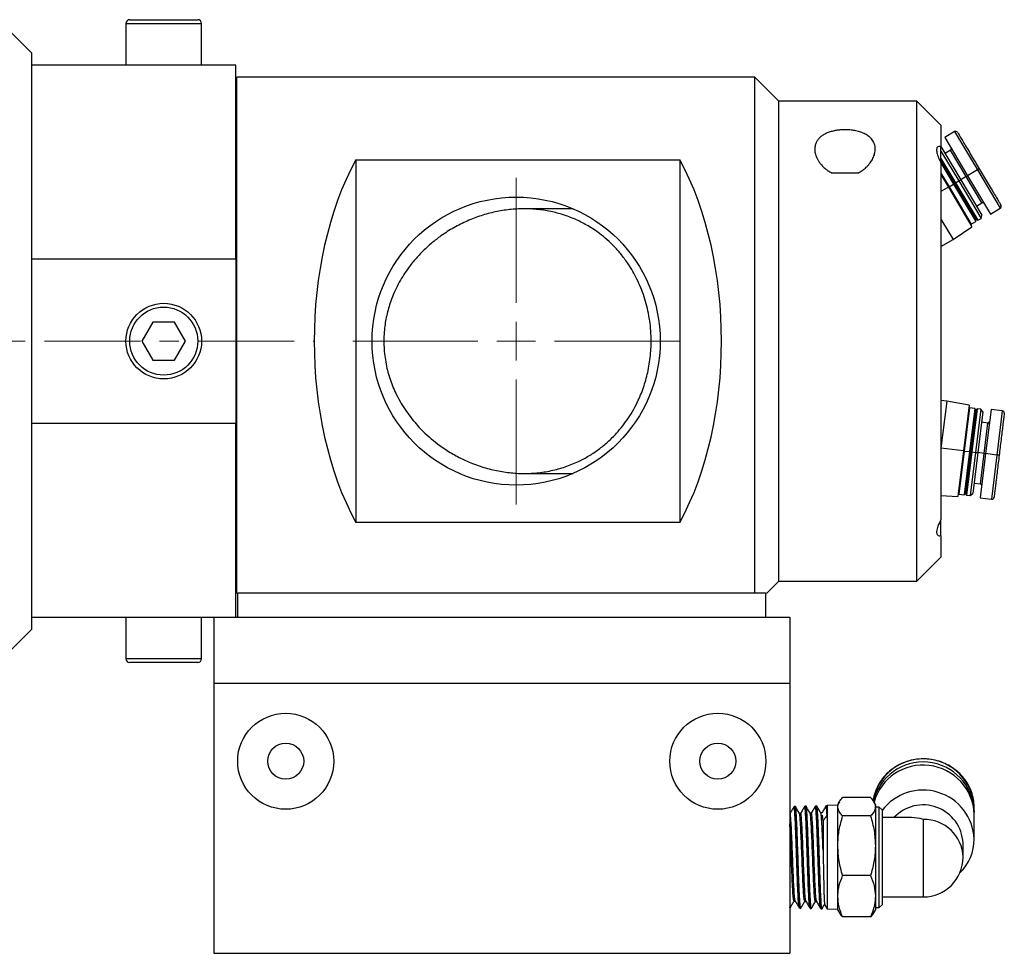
# Model space of a CAD drawing. Header units: inches. Extents: x 0.9 to 21.3, y 0.6 to 16.7.
# Tile 5 of 8: x 9.8 to 15, y 0.6 to 5.4. Entities that reach past the tile are written whole.
import ezdxf

# ---------------------------------------------------------------- set-up
doc = ezdxf.new("R2010")
doc.units = ezdxf.units.IN
doc.header["$MEASUREMENT"] = 0
doc.linetypes.add('CENTERX2', pattern=[0.8, 0.5, -0.1, 0.1, -0.1])

# ---------------------------------------------------------------- blocks, each defined once
blk = doc.blocks.new('SW_CENTERMARKSYMBOL_0')
at = {"color": 0, "linetype": 'Continuous', "lineweight": 0}
for p, q in [((0, 0.2), (0, 0.85)), ((0, 0), (0, 0.1)), ((-0.2, 0), (-0.85, 0)), ((0, 0), (-0.1, 0)), ((0, 0), (0, -0.1)), ((0, 0), (0.1, 0)), ((0.2, 0), (0.85, 0)), ((0, -0.2), (0, -0.85))]:
    blk.add_line(p, q, dxfattribs=at)

msp = doc.modelspace()

# ---------------------------------------------------------------- linework, layer by layer
at = {"color": 7, "linetype": 'Continuous', "lineweight": 25}
for p, q in [((10.3871, 5.3976), (10.3871, 5.1811)), ((10.3871, 5.3976), (10.7808, 5.3976)), ((10.4068, 5.4173), (10.7612, 5.4173)), ((10.7808, 5.1811), (10.7808, 5.3976)), ((9.8965, 5.2436), (9.7715, 5.3686)), ((9.8965, 2.2436), (9.8965, 5.2436)), ((10.959, 5.1811), (9.8965, 5.1811)), ((9.8965, 4.1721), (9.8965, 5.1811)), ((10.959, 4.1721), (10.959, 5.1811)), ((13.662, 5.1186), (10.964, 5.1186)), ((10.964, 2.4311), (10.964, 5.1186)), ((13.787, 4.9936), (13.662, 5.1186)), ((13.662, 2.4311), (13.662, 5.1186)), ((10.964, 4.9936), (10.959, 4.9936)), ((14.506, 4.9936), (13.787, 4.9936)), ((13.787, 2.4936), (13.787, 4.9936)), ((14.631, 4.8686), (14.506, 4.9936)), ((14.506, 2.4936), (14.506, 4.9936)), ((14.631, 4.8686), (14.631, 4.7572)), ((14.7015, 4.8346), (14.6508, 4.8044)), ((14.7015, 4.8346), (14.8202, 4.6349)), ((14.6508, 4.8044), (14.7695, 4.6047)), ((14.631, 4.672), (14.631, 4.7572)), ((14.631, 4.7567), (14.7339, 4.5836)), ((14.631, 4.7336), (14.7238, 4.5776)), ((14.6812, 4.7378), (14.6524, 4.7207)), ((14.7627, 4.6007), (14.6812, 4.7378)), ((11.584, 4.6873), (13.2715, 4.6873)), ((11.584, 4.6873), (11.584, 2.7999)), ((13.2715, 4.6873), (13.2715, 2.7999)), ((14.631, 4.6951), (14.7068, 4.5675)), ((14.631, 4.6836), (14.7018, 4.5645)), ((14.631, 4.6732), (14.631, 2.814)), ((14.631, 4.672), (14.6967, 4.5615)), ((14.1977, 4.6186), (14.0643, 4.6186)), ((14.631, 4.6181), (14.673, 4.5474)), ((14.8202, 4.6349), (14.7695, 4.6047)), ((14.8304, 4.6409), (14.8202, 4.6349)), ((14.8202, 4.6349), (14.9389, 4.4352)), ((14.631, 4.6104), (14.6696, 4.5454)), ((14.6967, 4.5615), (14.7018, 4.5645)), ((14.7018, 4.5645), (14.7068, 4.5675)), ((14.7018, 4.5645), (14.8134, 4.3767)), ((14.7068, 4.5675), (14.7238, 4.5776)), ((14.7068, 4.5675), (14.8225, 4.3729)), ((14.7238, 4.5776), (14.7339, 4.5836)), ((14.7238, 4.5776), (14.8394, 4.383)), ((14.7627, 4.6007), (14.7339, 4.5836)), ((14.7339, 4.5836), (14.8436, 4.3992)), ((14.7627, 4.6007), (14.7695, 4.6047)), ((14.8442, 4.4636), (14.7627, 4.6007)), ((14.7695, 4.6047), (14.8881, 4.4051)), ((14.6696, 4.5454), (14.631, 4.5224)), ((14.6696, 4.5454), (14.673, 4.5474)), ((14.6696, 4.5454), (14.7922, 4.3392)), ((14.673, 4.5474), (14.6967, 4.5615)), ((14.673, 4.5474), (14.7887, 4.3528)), ((14.6967, 4.5615), (14.8124, 4.3669)), ((14.8154, 4.4465), (14.8442, 4.4636)), ((12.7153, 4.4326), (12.461, 4.4326)), ((14.8881, 4.4051), (14.9389, 4.4352)), ((14.631, 4.3792), (14.6938, 4.2735)), ((14.7887, 4.3528), (14.8124, 4.3669)), ((14.8124, 4.3669), (14.8134, 4.3767)), ((14.8134, 4.3767), (14.8225, 4.3729)), ((14.8225, 4.3729), (14.8394, 4.383)), ((14.8394, 4.383), (14.8436, 4.3992)), ((14.6938, 4.2735), (14.7922, 4.3392)), ((14.7833, 4.3542), (14.7887, 4.3528)), ((14.631, 4.2362), (14.6938, 4.2735)), ((9.8965, 4.1721), (10.959, 4.1721)), ((10.959, 4.1721), (10.959, 3.3151)), ((10.5271, 3.842), (10.4703, 3.7436)), ((10.6408, 3.842), (10.5271, 3.842)), ((10.6976, 3.7436), (10.6408, 3.842)), ((10.4703, 3.7436), (10.5271, 3.6452)), ((10.6408, 3.6452), (10.6976, 3.7436)), ((10.5271, 3.6452), (10.6408, 3.6452)), ((14.6608, 3.4305), (14.6309, 3.1863)), ((14.6608, 3.4305), (14.631, 3.4342)), ((14.7773, 3.4101), (14.6608, 3.4305)), ((14.7773, 3.4101), (14.7482, 3.172)), ((14.7796, 3.3962), (14.7521, 3.1715)), ((14.7796, 3.3962), (14.7752, 3.3928)), ((14.8069, 3.3929), (14.7794, 3.1681)), ((14.8069, 3.3929), (14.7796, 3.3962)), ((14.8118, 3.3843), (14.7853, 3.1674)), ((14.8186, 3.3914), (14.7912, 3.1667)), ((14.8118, 3.3843), (14.8069, 3.3929)), ((14.8382, 3.389), (14.8107, 3.1643)), ((14.8186, 3.3914), (14.8118, 3.3843)), ((14.8382, 3.389), (14.8186, 3.3914)), ((14.8485, 3.3759), (14.8382, 3.389)), ((14.8916, 3.3884), (14.8635, 3.1579)), ((14.9503, 3.3813), (14.8916, 3.3884)), ((14.8485, 3.3759), (14.8224, 3.1629)), ((14.9503, 3.3813), (14.9221, 3.1507)), ((10.959, 3.3151), (9.8965, 3.3151)), ((9.8965, 2.3061), (9.8965, 3.3151)), ((10.959, 2.3061), (10.959, 3.3151)), ((14.875, 3.3171), (14.8418, 3.3212)), ((14.8556, 3.1588), (14.875, 3.3171)), ((14.7482, 3.172), (14.6309, 3.1863)), ((14.7482, 3.172), (14.7191, 2.9339)), ((14.7521, 3.1715), (14.7246, 2.9468)), ((14.7482, 3.172), (14.7521, 3.1715)), ((14.7794, 3.1681), (14.752, 2.9434)), ((14.7521, 3.1715), (14.7794, 3.1681)), ((14.7853, 3.1674), (14.7588, 2.9505)), ((14.7912, 3.1667), (14.7637, 2.942)), ((14.7794, 3.1681), (14.7853, 3.1674)), ((14.8107, 3.1643), (14.7832, 2.9396)), ((14.7853, 3.1674), (14.7912, 3.1667)), ((14.7912, 3.1667), (14.8107, 3.1643)), ((14.8224, 3.1629), (14.7964, 2.9499)), ((14.8107, 3.1643), (14.8224, 3.1629)), ((14.8556, 3.1588), (14.8224, 3.1629)), ((14.8635, 3.1579), (14.8353, 2.9273)), ((14.8363, 3.0006), (14.8556, 3.1588)), ((14.8556, 3.1588), (14.8635, 3.1579)), ((14.9221, 3.1507), (14.8635, 3.1579)), ((14.9221, 3.1507), (14.8939, 2.9201)), ((14.9338, 3.1493), (14.9221, 3.1507)), ((12.4609, 3.0546), (12.7153, 3.0546)), ((14.8031, 3.0046), (14.8363, 3.0006)), ((14.631, 2.94), (14.7191, 2.9339)), ((14.7212, 2.9512), (14.7246, 2.9468)), ((14.7246, 2.9468), (14.752, 2.9434)), ((14.752, 2.9434), (14.7588, 2.9505)), ((14.7588, 2.9505), (14.7637, 2.942)), ((14.7637, 2.942), (14.7832, 2.9396)), ((14.7832, 2.9396), (14.7964, 2.9499)), ((14.8353, 2.9273), (14.8939, 2.9201)), ((13.2715, 2.7999), (11.584, 2.7999)), ((14.631, 2.7301), (14.631, 2.814)), ((14.631, 2.7301), (14.631, 2.6186)), ((14.506, 2.4936), (14.631, 2.6186)), ((10.959, 2.4936), (10.964, 2.4936)), ((13.7245, 2.4311), (13.787, 2.4936)), ((13.787, 2.4936), (14.506, 2.4936)), ((10.964, 2.4311), (10.969, 2.4311)), ((13.719, 2.4311), (10.969, 2.4311)), ((10.969, 2.3061), (10.969, 2.4311)), ((13.719, 2.3061), (13.719, 2.4311)), ((13.7236, 2.4311), (13.7227, 2.4311)), ((9.8965, 2.3061), (10.844, 2.3061)), ((10.3871, 2.3061), (10.3871, 2.0896)), ((10.7808, 2.0896), (10.7808, 2.3061)), ((10.844, 2.3061), (13.844, 2.3061)), ((10.844, 2.3061), (10.844, 1.9621)), ((13.844, 2.3061), (13.844, 1.9621)), ((9.7715, 2.1186), (9.8965, 2.2436)), ((10.7808, 2.0896), (10.3871, 2.0896)), ((10.7612, 2.0699), (10.4068, 2.0699)), ((10.844, 1.9621), (10.844, 0.5561)), ((10.844, 1.9621), (13.844, 1.9621)), ((13.844, 1.9621), (13.844, 0.5561)), ((14.1017, 1.345), (14.094, 1.3317)), ((14.2646, 1.3668), (14.1186, 1.3668)), ((14.2892, 1.3317), (14.2815, 1.345)), ((13.8448, 1.2833), (13.844, 1.2833)), ((13.8652, 1.3167), (13.8651, 1.3162)), ((13.8728, 1.3203), (13.866, 1.3201)), ((13.9003, 1.2848), (13.8937, 1.2848)), ((13.9284, 1.3218), (13.9216, 1.3216)), ((13.9559, 1.2863), (13.9492, 1.2863)), ((13.9768, 1.3224), (13.977, 1.323)), ((13.984, 1.3232), (13.9771, 1.323)), ((14.0114, 1.2878), (14.0048, 1.2878)), ((14.032, 1.3221), (14.0317, 1.3211)), ((14.0381, 1.3246), (14.0326, 1.3245)), ((14.0385, 1.3253), (14.0381, 1.3246)), ((14.0381, 1.3246), (14.0381, 1.2758)), ((14.094, 1.3267), (14.0385, 1.3253)), ((14.0385, 1.3253), (14.0385, 0.9753)), ((14.094, 1.319), (14.094, 1.3317)), ((14.094, 1.1159), (14.094, 1.319)), ((14.2892, 1.3317), (14.2892, 1.319)), ((14.2892, 1.319), (14.2892, 1.1159)), ((14.3092, 1.3179), (14.2892, 1.3179)), ((14.3242, 1.3029), (14.3092, 1.3179)), ((14.3092, 0.9775), (14.3092, 1.3179)), ((14.3242, 1.3029), (14.3242, 0.982)), ((14.804, 1.2971), (14.8039, 1.289)), ((14.804, 1.2971), (14.804, 1.3133)), ((14.0169, 1.2457), (14.0143, 1.2756)), ((14.0381, 1.2758), (14.0377, 1.2752)), ((14.2646, 1.2712), (14.1186, 1.2712)), ((14.4769, 1.2628), (14.3242, 1.2628)), ((14.539, 1.2533), (14.539, 0.8494)), ((14.804, 1.151), (14.804, 1.281)), ((14.7457, 1.0561), (14.7457, 1.1301)), ((14.094, 0.853), (14.094, 1.1159)), ((14.2892, 1.1159), (14.2892, 0.853)), ((14.0385, 0.9753), (14.0385, 0.7869)), ((14.3092, 0.7943), (14.3092, 0.9775)), ((14.3242, 0.982), (14.3242, 0.8093)), ((14.2646, 0.9605), (14.1186, 0.9605)), ((13.8656, 0.8281), (13.8726, 0.8281)), ((13.9212, 0.8266), (13.9278, 0.8266)), ((13.9767, 0.8252), (13.9834, 0.8252)), ((14.094, 0.7805), (14.094, 0.853)), ((14.2892, 0.853), (14.2892, 0.7805)), ((14.3242, 0.8494), (14.539, 0.8494)), ((13.844, 0.7927), (13.8451, 0.7926)), ((13.8934, 0.7916), (13.8938, 0.792)), ((13.8937, 0.7914), (13.9007, 0.7912)), ((13.9493, 0.7899), (13.9562, 0.7897)), ((14.0049, 0.7884), (14.0117, 0.7883)), ((14.0244, 0.8113), (14.0385, 0.7869)), ((14.0385, 0.7869), (14.094, 0.7855)), ((14.094, 0.7805), (14.1017, 0.7672)), ((14.2815, 0.7672), (14.2892, 0.7805)), ((14.2892, 0.7943), (14.3092, 0.7943)), ((14.3092, 0.7943), (14.3242, 0.8093)), ((14.2646, 0.7455), (14.1186, 0.7455)), ((10.844, 0.5561), (13.844, 0.5561))]:
    msp.add_line(p, q, dxfattribs=at)
at = {"color": 7, "linetype": 'CENTERX2', "lineweight": 18}
msp.add_line((6.7627, 3.7436), (11.3643, 3.7436), dxfattribs=at)
at = {"color": 7, "linetype": 'Continuous', "lineweight": 25}
for centre, radius in [((12.419, 3.7436), 0.75), ((10.584, 3.7436), 0.1969), ((10.584, 3.7436), 0.1772), ((11.219, 1.5561), 0.25), ((13.469, 1.5561), 0.25), ((11.219, 1.5561), 0.0938), ((13.469, 1.5561), 0.0938)]:
    msp.add_circle(centre, radius, dxfattribs=at)
for centre, radius, start, end in [((10.4068, 5.3976), 0.0197, 90, 180), ((10.7612, 5.3976), 0.0197, 0, 90), ((14.7076, 4.8244), 0.0118, 30.7301, 120.7301), ((14.6772, 4.7445), 0.00787, 300.7301, 30.7301), ((14.8482, 4.4569), 0.00787, 30.7301, 120.7301), ((14.9329, 4.4454), 0.0118, 300.7301, 30.7301), ((14.9488, 3.3696), 0.0118, 353.0321, 83.0321), ((14.8759, 3.3249), 0.00787, 263.0321, 353.0321), ((14.8353, 2.9927), 0.00787, 353.0321, 83.0321), ((14.8953, 2.9319), 0.0118, 263.0321, 353.0321), ((10.4068, 2.0896), 0.0197, 180, 270), ((10.7612, 2.0896), 0.0197, 270, 0), ((14.5384, 1.3028), 0.2658, 2.2558, 170.3263), ((14.5382, 1.2863), 0.266, 2.3192, 167.0671), ((14.538, 1.2699), 0.2662, 2.3768, 163.9018), ((14.5377, 1.1395), 0.2665, 2.4666, 143.2226), ((14.538, 1.1209), 0.2079, 2.5331, 136.9462), ((14.5437, 1.0512), 0.2021, 1.3854, 91.3215), ((14.5565, 1.1522), 0.2475, 314.1887, 359.7018), ((14.539, 1.0561), 0.2067, 270, 0)]:
    msp.add_arc(centre, radius, start, end, dxfattribs=at)
for centre, major_axis, ratio, start_param, end_param in [((12.1613, 3.7436), (0, 1.375), 0.57735, 0.81434, 2.327253), ((12.6941, 3.7436), (0, 1.375), 0.57735, 3.955933, 5.468845), ((14.539, 1.0561), (0.1667, -0.1667), 0.73354, 2.20368, 2.508709)]:
    msp.add_ellipse(centre, major_axis=major_axis, ratio=ratio, start_param=start_param, end_param=end_param, dxfattribs=at)
for points, knots in [([(14.1977, 4.6186), (14.2018, 4.6207), (14.2145, 4.6272), (14.2292, 4.6377), (14.2429, 4.6497), (14.2566, 4.6639), (14.2682, 4.6798), (14.277, 4.696), (14.2822, 4.7082), (14.2859, 4.7205), (14.2881, 4.7328), (14.2888, 4.7451), (14.2877, 4.7574), (14.2847, 4.7695), (14.2797, 4.7813), (14.2732, 4.7914), (14.264, 4.8022), (14.2536, 4.8111), (14.2412, 4.819), (14.2273, 4.8263), (14.2115, 4.8324), (14.1947, 4.8371), (14.1781, 4.8406), (14.1611, 4.8429), (14.1441, 4.8441), (14.1278, 4.8444), (14.1118, 4.8438), (14.0963, 4.8423), (14.0812, 4.8401), (14.0668, 4.837), (14.0533, 4.8331), (14.0401, 4.8285), (14.028, 4.823), (14.0169, 4.8167), (14.0064, 4.8095), (13.9973, 4.8014), (13.9896, 4.7924), (13.9827, 4.7823), (13.9778, 4.7711), (13.9747, 4.7591), (13.973, 4.7456), (13.9739, 4.7312), (13.9773, 4.7161), (13.9814, 4.704), (13.9873, 4.6913), (13.9948, 4.6787), (14.0031, 4.6672), (14.0147, 4.6538), (14.0275, 4.6419), (14.0418, 4.6314), (14.0528, 4.6244), (14.0605, 4.6205), (14.0643, 4.6186)], [0, 0, 0, 0, 0.015593, 0.047436, 0.063681, 0.083357, 0.123397, 0.143778, 0.163778, 0.183897, 0.204395, 0.225029, 0.246267, 0.267677, 0.289691, 0.311944, 0.326859, 0.357148, 0.372573, 0.387492, 0.417967, 0.433592, 0.4467, 0.473444, 0.487128, 0.499105, 0.523486, 0.535919, 0.54768, 0.571577, 0.583734, 0.595986, 0.620849, 0.633475, 0.646894, 0.674097, 0.687893, 0.703208, 0.734235, 0.749959, 0.767857, 0.804125, 0.822514, 0.843084, 0.863784, 0.884901, 0.906168, 0.922243, 0.95481, 0.97136, 0.985627, 1, 1, 1, 1]), ([(14.7177, 4.8305), (14.7181, 4.8298), (14.7188, 4.8286), (14.7251, 4.818), (14.7355, 4.8005), (14.7501, 4.7759), (14.7682, 4.7456), (14.7883, 4.7116), (14.8093, 4.6763), (14.8235, 4.6525), (14.8304, 4.6409)], [0, 0, 0, 0, 0.116516, 0.240011, 0.368641, 0.5, 0.631359, 0.759989, 0.883484, 1, 1, 1, 1]), ([(14.6263, 4.7565), (14.6222, 4.7565), (14.6123, 4.7564), (14.6066, 4.7431), (14.6097, 4.7198), (14.6193, 4.6951), (14.6278, 4.6791), (14.631, 4.6732)], [0, 0, 0, 0, 0.175419, 0.425564, 0.652526, 0.872048, 1, 1, 1, 1]), ([(14.8304, 4.6409), (14.8372, 4.6294), (14.8514, 4.6056), (14.8724, 4.5703), (14.8926, 4.5363), (14.9106, 4.506), (14.9252, 4.4813), (14.9356, 4.4638), (14.9419, 4.4533), (14.9427, 4.452), (14.943, 4.4514)], [0, 0, 0, 0, 0.116516, 0.240011, 0.368641, 0.5, 0.631359, 0.759989, 0.883484, 1, 1, 1, 1]), ([(11.9058, 3.3037), (11.8857, 3.3275), (11.8554, 3.3633), (11.8202, 3.4187), (11.7912, 3.4719), (11.7626, 3.5397), (11.7398, 3.6232), (11.7287, 3.7119), (11.7305, 3.7978), (11.7434, 3.8786), (11.7667, 3.9594), (11.8032, 4.0417), (11.8477, 4.113), (11.8926, 4.1698), (11.9348, 4.2148), (11.9798, 4.2556), (12.0327, 4.2964), (12.0942, 4.3355), (12.1643, 4.3705), (12.2366, 4.398), (12.3101, 4.4177), (12.3845, 4.4297), (12.4592, 4.4339), (12.5341, 4.4301), (12.6051, 4.4185), (12.6717, 4.4), (12.7338, 4.3758), (12.7948, 4.3443), (12.8479, 4.3088), (12.8935, 4.2715), (12.932, 4.2344), (12.9686, 4.1927), (13.0088, 4.1381), (13.05, 4.0668), (13.0871, 3.9762), (13.1126, 3.876), (13.1233, 3.7759), (13.1209, 3.6794), (13.1081, 3.5922), (13.0859, 3.5099), (13.0593, 3.4428), (13.0312, 3.3878), (13.0041, 3.3433), (12.9741, 3.3018), (12.9385, 3.2597), (12.8968, 3.2182), (12.8486, 3.1789), (12.7976, 3.145), (12.7395, 3.114), (12.6742, 3.0876), (12.6013, 3.0677), (12.5263, 3.0563), (12.4502, 3.0533), (12.3739, 3.0587), (12.2975, 3.0722), (12.2209, 3.0943), (12.1489, 3.1237), (12.0822, 3.1589), (12.0107, 3.2058), (11.9515, 3.255), (11.915, 3.2939), (11.9058, 3.3037)], [0, 0, 0, 0, 0.020515, 0.030885, 0.041379, 0.058015, 0.07498, 0.091666, 0.108823, 0.123502, 0.138467, 0.157851, 0.177649, 0.191252, 0.205058, 0.218955, 0.233026, 0.252223, 0.271704, 0.291316, 0.31119, 0.330888, 0.350816, 0.370861, 0.391151, 0.408461, 0.425974, 0.443598, 0.461464, 0.474063, 0.486803, 0.499619, 0.512603, 0.532397, 0.552574, 0.572435, 0.592891, 0.609773, 0.627052, 0.643334, 0.6599, 0.671069, 0.682407, 0.693824, 0.705393, 0.72041, 0.735652, 0.750997, 0.766542, 0.786366, 0.806338, 0.826738, 0.847271, 0.867438, 0.887725, 0.908398, 0.929211, 0.946598, 0.964218, 0.990964, 1, 1, 1, 1]), ([(14.9606, 3.3681), (14.9605, 3.3674), (14.9603, 3.366), (14.9588, 3.3538), (14.9563, 3.3336), (14.9529, 3.3051), (14.9486, 3.2701), (14.9438, 3.2309), (14.9388, 3.1901), (14.9354, 3.1626), (14.9338, 3.1493)], [0, 0, 0, 0, 0.116516, 0.240011, 0.368641, 0.5, 0.631359, 0.759989, 0.883484, 1, 1, 1, 1]), ([(14.9338, 3.1493), (14.9322, 3.1359), (14.9288, 3.1084), (14.9238, 3.0677), (14.919, 3.0284), (14.9148, 2.9934), (14.9113, 2.965), (14.9088, 2.9448), (14.9073, 2.9326), (14.9071, 2.9311), (14.9071, 2.9304)], [0, 0, 0, 0, 0.116516, 0.240011, 0.368641, 0.5, 0.631359, 0.759989, 0.883484, 1, 1, 1, 1]), ([(14.631, 2.814), (14.6251, 2.8026), (14.6133, 2.7796), (14.6065, 2.7518), (14.6098, 2.735), (14.6178, 2.7295), (14.6244, 2.7298), (14.6257, 2.7299)], [0, 0, 0, 0, 0.249149, 0.499727, 0.727083, 0.946986, 1, 1, 1, 1]), ([(14.804, 1.3133), (14.8038, 1.3213), (14.8031, 1.343), (14.7965, 1.3778), (14.7826, 1.4165), (14.7625, 1.4525), (14.7366, 1.4849), (14.7058, 1.513), (14.6706, 1.5361), (14.6321, 1.5534), (14.5912, 1.5646), (14.5488, 1.5694), (14.5062, 1.5677), (14.4644, 1.5593), (14.4245, 1.5447), (14.3875, 1.524), (14.3544, 1.4979), (14.3261, 1.4671), (14.3031, 1.4323), (14.287, 1.3944), (14.2784, 1.3667), (14.2772, 1.352), (14.2771, 1.3508)], [0, 0, 0, 0, 0.0315291, 0.0846879, 0.1378699, 0.1910796, 0.2443525, 0.2977139, 0.3511768, 0.4047424, 0.4584027, 0.512143, 0.5659443, 0.619782, 0.6736254, 0.7274472, 0.7812191, 0.8349141, 0.8885104, 0.9419959, 0.9953716, 1, 1, 1, 1]), ([(14.094, 1.319), (14.0948, 1.3253), (14.0965, 1.3382), (14.107, 1.3541), (14.1157, 1.3635), (14.1186, 1.3668)], [0, 0, 0, 0, 0.393645, 0.793284, 1, 1, 1, 1]), ([(14.2646, 1.3668), (14.2676, 1.3635), (14.2761, 1.3542), (14.2867, 1.3383), (14.2884, 1.3254), (14.2892, 1.319)], [0, 0, 0, 0, 0.206716, 0.600718, 1, 1, 1, 1]), ([(13.8651, 1.319), (13.8616, 1.3129), (13.8547, 1.3011), (13.8479, 1.2892), (13.8445, 1.2833)], [0, 0, 0, 0, 0.508373, 1, 1, 1, 1]), ([(13.872, 0.8311), (13.8713, 0.8322), (13.8698, 0.8351), (13.8673, 0.8646), (13.8645, 0.9135), (13.8617, 0.9769), (13.859, 1.0479), (13.8562, 1.1197), (13.8534, 1.185), (13.8506, 1.2384), (13.8479, 1.2717), (13.8459, 1.2861), (13.8449, 1.2826), (13.8448, 1.2822)], [0, 0, 0, 0, 0.069525, 0.171749, 0.27394, 0.376091, 0.478222, 0.580301, 0.682371, 0.784382, 0.886387, 0.988335, 1, 1, 1, 1]), ([(13.8929, 0.7952), (13.8922, 0.7966), (13.8906, 0.7999), (13.8881, 0.8343), (13.8854, 0.8909), (13.8826, 0.9643), (13.8798, 1.0465), (13.877, 1.1297), (13.8743, 1.2055), (13.8715, 1.2672), (13.8687, 1.3063), (13.8666, 1.3229), (13.8654, 1.3177), (13.8652, 1.3167)], [0, 0, 0, 0, 0.070789, 0.171237, 0.271657, 0.372043, 0.472413, 0.572736, 0.673055, 0.773319, 0.873583, 0.973795, 1, 1, 1, 1]), ([(13.866, 1.3193), (13.8662, 1.3195), (13.8669, 1.3203), (13.868, 1.3139), (13.8696, 1.3003), (13.8711, 1.2793), (13.8725, 1.252), (13.874, 1.2193), (13.8756, 1.1816), (13.877, 1.1408), (13.8785, 1.0971), (13.88, 1.0527), (13.8815, 1.0079), (13.8829, 0.9649), (13.8845, 0.9241), (13.886, 0.8873), (13.8875, 0.8551), (13.8889, 0.8288), (13.8905, 0.8089), (13.8919, 0.796), (13.8928, 0.7934), (13.8932, 0.7922)], [0, 0, 0, 0, 0.020868, 0.076331, 0.130238, 0.185707, 0.239632, 0.29512, 0.349066, 0.404576, 0.458527, 0.51404, 0.56802, 0.623566, 0.677549, 0.733095, 0.787104, 0.842678, 0.896701, 0.952289, 1, 1, 1, 1]), ([(13.9007, 0.7918), (13.9006, 0.7916), (13.9, 0.7905), (13.8988, 0.7959), (13.8974, 0.8081), (13.8959, 0.8282), (13.8944, 0.8544), (13.8929, 0.8866), (13.8914, 0.9233), (13.8899, 0.9641), (13.8884, 1.0071), (13.8869, 1.052), (13.8855, 1.0965), (13.8839, 1.1402), (13.8824, 1.1812), (13.881, 1.2189), (13.8794, 1.2517), (13.8779, 1.2792), (13.8765, 1.3002), (13.875, 1.314), (13.8737, 1.3205), (13.8731, 1.3197), (13.8729, 1.3194)], [0, 0, 0, 0, 0.0116282, 0.0646579, 0.1192256, 0.1722527, 0.2268196, 0.2798177, 0.3343529, 0.3873457, 0.4418766, 0.4948485, 0.5493574, 0.6023113, 0.6568011, 0.7097493, 0.7642348, 0.8171544, 0.8716086, 0.9245256, 0.978979, 1, 1, 1, 1]), ([(13.894, 1.2843), (13.8905, 1.2903), (13.8836, 1.3022), (13.8767, 1.3141), (13.8732, 1.3201)], [0, 0, 0, 0, 0.49995, 1, 1, 1, 1]), ([(13.9212, 0.8274), (13.9203, 0.829), (13.9185, 0.8323), (13.9158, 0.8643), (13.9131, 0.9142), (13.9103, 0.9782), (13.9075, 1.0498), (13.9047, 1.1219), (13.902, 1.1877), (13.8992, 1.24), (13.8965, 1.2751), (13.8948, 1.2806), (13.894, 1.2831)], [0, 0, 0, 0, 0.09434, 0.196443, 0.298535, 0.400568, 0.502597, 0.604566, 0.706528, 0.808439, 0.910331, 1, 1, 1, 1]), ([(13.9207, 1.3205), (13.9172, 1.3144), (13.9102, 1.3024), (13.9033, 1.2905), (13.8999, 1.2845)], [0, 0, 0, 0, 0.49901, 1, 1, 1, 1]), ([(13.9274, 0.8297), (13.9268, 0.831), (13.9253, 0.8342), (13.9228, 0.8645), (13.92, 0.9141), (13.9172, 0.9783), (13.9145, 1.0498), (13.9117, 1.1219), (13.9089, 1.1875), (13.9061, 1.2407), (13.9034, 1.2738), (13.9014, 1.2878), (13.9004, 1.2842), (13.9003, 1.2839)], [0, 0, 0, 0, 0.0701701, 0.1725537, 0.2749265, 0.3772408, 0.4795502, 0.5818006, 0.6840429, 0.7862343, 0.8884072, 0.9905416, 1, 1, 1, 1]), ([(13.9484, 0.7935), (13.9477, 0.7951), (13.9461, 0.7989), (13.9436, 0.8343), (13.9408, 0.8918), (13.9381, 0.966), (13.9353, 1.0488), (13.9325, 1.1323), (13.9297, 1.2083), (13.927, 1.2696), (13.9242, 1.3086), (13.922, 1.3246), (13.9208, 1.3188), (13.9205, 1.3174)], [0, 0, 0, 0, 0.073305, 0.172866, 0.27242, 0.371922, 0.471423, 0.570872, 0.670316, 0.769716, 0.869102, 0.968454, 1, 1, 1, 1]), ([(13.9216, 1.3211), (13.9216, 1.3213), (13.9222, 1.3225), (13.9233, 1.3174), (13.9247, 1.3057), (13.9263, 1.2861), (13.9278, 1.2603), (13.9292, 1.2284), (13.9307, 1.1919), (13.9323, 1.1512), (13.9337, 1.1081), (13.9352, 1.0632), (13.9367, 1.0185), (13.9382, 0.9744), (13.9396, 0.933), (13.9412, 0.8947), (13.9427, 0.8613), (13.9441, 0.8333), (13.9456, 0.8115), (13.9472, 0.7973), (13.9482, 0.7905), (13.9488, 0.7907), (13.9488, 0.7907)], [0, 0, 0, 0, 0.008559, 0.062434, 0.11787, 0.171759, 0.22721, 0.281108, 0.336569, 0.390494, 0.445983, 0.49991, 0.555399, 0.609355, 0.664876, 0.718839, 0.774367, 0.828349, 0.883895, 0.937897, 0.993466, 1, 1, 1, 1]), ([(13.9562, 0.7906), (13.956, 0.7904), (13.9553, 0.7897), (13.9541, 0.7965), (13.9526, 0.8106), (13.9511, 0.8321), (13.9496, 0.8599), (13.9481, 0.8931), (13.9466, 0.9313), (13.9451, 0.9726), (13.9436, 1.0167), (13.9422, 1.0615), (13.9406, 1.1065), (13.9391, 1.1497), (13.9377, 1.1906), (13.9362, 1.2273), (13.9346, 1.2594), (13.9332, 1.2854), (13.9317, 1.3054), (13.9302, 1.3173), (13.9291, 1.3225), (13.9285, 1.3214), (13.9284, 1.3212)], [0, 0, 0, 0, 0.022502, 0.077078, 0.13011, 0.184681, 0.237684, 0.292224, 0.345225, 0.399765, 0.452739, 0.507249, 0.560213, 0.614714, 0.667664, 0.722152, 0.775078, 0.829539, 0.882463, 0.936924, 0.989819, 1, 1, 1, 1]), ([(13.9495, 1.2858), (13.9461, 1.2917), (13.9391, 1.3037), (13.9322, 1.3156), (13.9288, 1.3216)], [0, 0, 0, 0, 0.499943, 1, 1, 1, 1]), ([(13.9767, 0.8257), (13.9758, 0.8275), (13.974, 0.8311), (13.9713, 0.8643), (13.9685, 0.9148), (13.9658, 0.9796), (13.963, 1.0517), (13.9602, 1.1242), (13.9574, 1.1902), (13.9547, 1.2423), (13.952, 1.2769), (13.9503, 1.2821), (13.9495, 1.2844)], [0, 0, 0, 0, 0.097188, 0.199206, 0.301218, 0.403177, 0.50512, 0.607022, 0.708896, 0.81074, 0.912542, 1, 1, 1, 1]), ([(13.9762, 1.3219), (13.9747, 1.3191), (13.9726, 1.3153), (13.9687, 1.308), (13.9667, 1.3046), (13.9654, 1.3022), (13.964, 1.2999), (13.9622, 1.2969), (13.9586, 1.2912), (13.9567, 1.288), (13.9553, 1.2857)], [0, 0, 0, 0, 0.322809, 0.429183, 0.473496, 0.514877, 0.556173, 0.600096, 0.703484, 1, 1, 1, 1]), ([(13.9832, 0.8274), (13.9825, 0.829), (13.9808, 0.8326), (13.9783, 0.8644), (13.9755, 0.9148), (13.9727, 0.9796), (13.9699, 1.0517), (13.9672, 1.1242), (13.9644, 1.19), (13.9616, 1.2431), (13.9588, 1.2757), (13.9569, 1.2895), (13.9559, 1.2858), (13.9559, 1.2856)], [0, 0, 0, 0, 0.079801, 0.181456, 0.283104, 0.384699, 0.486279, 0.587818, 0.689329, 0.79081, 0.892249, 0.993672, 1, 1, 1, 1]), ([(14.004, 0.7917), (14.0033, 0.7935), (14.0017, 0.7976), (13.9991, 0.8344), (13.9963, 0.8926), (13.9935, 0.9677), (13.9908, 1.051), (13.988, 1.1349), (13.9852, 1.211), (13.9824, 1.2723), (13.9797, 1.3105), (13.9776, 1.3262), (13.9765, 1.3209), (13.9764, 1.3201)], [0, 0, 0, 0, 0.078591, 0.178913, 0.279234, 0.379507, 0.479768, 0.579994, 0.680196, 0.780373, 0.880514, 0.980641, 1, 1, 1, 1]), ([(13.9771, 1.3227), (13.9776, 1.3222), (13.9785, 1.3213), (13.9799, 1.3104), (13.9814, 1.2928), (13.983, 1.2681), (13.9844, 1.2376), (13.9859, 1.2017), (13.9874, 1.1619), (13.9889, 1.1188), (13.9904, 1.0743), (13.9919, 1.0288), (13.9934, 0.9845), (13.9949, 0.9419), (13.9963, 0.9028), (13.9979, 0.8677), (13.9994, 0.8383), (14.0008, 0.8148), (14.0023, 0.7987), (14.0036, 0.7902), (14.0042, 0.7898), (14.0044, 0.7898)], [0, 0, 0, 0, 0.050054, 0.103822, 0.159148, 0.212937, 0.268285, 0.322077, 0.377428, 0.43125, 0.486633, 0.540458, 0.595842, 0.649692, 0.705103, 0.758967, 0.814392, 0.868266, 0.923701, 0.977601, 1, 1, 1, 1]), ([(14.0118, 0.7892), (14.0114, 0.7891), (14.0106, 0.789), (14.0093, 0.7976), (14.0078, 0.8133), (14.0063, 0.8365), (14.0048, 0.8655), (14.0034, 0.9003), (14.0018, 0.9392), (14.0003, 0.9818), (13.9989, 1.026), (13.9974, 1.0715), (13.9959, 1.1162), (13.9944, 1.1595), (13.9929, 1.1995), (13.9914, 1.2358), (13.9899, 1.2666), (13.9885, 1.2917), (13.9869, 1.3098), (13.9854, 1.3212), (13.9845, 1.3225), (13.984, 1.3231)], [0, 0, 0, 0, 0.034952, 0.087983, 0.142554, 0.195562, 0.250108, 0.303113, 0.357658, 0.410634, 0.465147, 0.518119, 0.572629, 0.625579, 0.680065, 0.732999, 0.787468, 0.840395, 0.894859, 0.947758, 1, 1, 1, 1]), ([(14.0051, 1.2872), (14.0016, 1.2932), (13.9947, 1.3051), (13.9878, 1.317), (13.9844, 1.323)], [0, 0, 0, 0, 0.499945, 1, 1, 1, 1]), ([(14.0169, 1.0935), (14.0163, 1.1107), (14.0149, 1.145), (14.0127, 1.1973), (14.0101, 1.2447), (14.0075, 1.2786), (14.0059, 1.2834), (14.0051, 1.2856)], [0, 0, 0, 0, 0.170175, 0.340279, 0.574226, 0.808039, 1, 1, 1, 1]), ([(14.0317, 1.3234), (14.0283, 1.3174), (14.0214, 1.3056), (14.0146, 1.2937), (14.0112, 1.2878)], [0, 0, 0, 0, 0.503104, 1, 1, 1, 1]), ([(14.0377, 1.2752), (14.0368, 1.2877), (14.0351, 1.314), (14.0332, 1.3279), (14.0321, 1.3227), (14.032, 1.3221)], [0, 0, 0, 0, 0.444765, 0.931187, 1, 1, 1, 1]), ([(14.0327, 1.3237), (14.033, 1.3237), (14.0339, 1.3237), (14.0352, 1.315), (14.0366, 1.2996), (14.0376, 1.2838), (14.0381, 1.2758)], [0, 0, 0, 0, 0.18285, 0.462063, 0.727367, 1, 1, 1, 1]), ([(14.1186, 1.2712), (14.1133, 1.2772), (14.1027, 1.2893), (14.0951, 1.3053), (14.0943, 1.3153), (14.094, 1.319)], [0, 0, 0, 0, 0.383904, 0.771516, 1, 1, 1, 1]), ([(14.2892, 1.319), (14.2889, 1.3153), (14.2882, 1.3054), (14.2806, 1.2893), (14.27, 1.2773), (14.2646, 1.2712)], [0, 0, 0, 0, 0.228483, 0.612034, 1, 1, 1, 1]), ([(14.0377, 1.2752), (14.0359, 1.2727), (14.0323, 1.2676), (14.0254, 1.2578), (14.0202, 1.2505), (14.0169, 1.2457)], [0, 0, 0, 0, 0.256418, 0.512836, 1, 1, 1, 1]), ([(14.0169, 1.2457), (14.0169, 1.2429), (14.0168, 1.2292), (14.0169, 1.1938), (14.0169, 1.1429), (14.0169, 1.1056), (14.0169, 1.0935)], [0, 0, 0, 0, 0.075528, 0.379674, 0.797636, 1, 1, 1, 1]), ([(14.094, 1.1159), (14.094, 1.1195), (14.0942, 1.1474), (14.0996, 1.2), (14.1122, 1.2473), (14.1186, 1.2712)], [0, 0, 0, 0, 0.07008, 0.530779, 1, 1, 1, 1]), ([(14.2646, 1.2712), (14.2715, 1.246), (14.2854, 1.1951), (14.2879, 1.1424), (14.2892, 1.1159)], [0, 0, 0, 0, 0.495458, 1, 1, 1, 1]), ([(13.8656, 0.8291), (13.8648, 0.8305), (13.863, 0.8333), (13.8603, 0.8644), (13.8576, 0.9135), (13.8548, 0.9769), (13.852, 1.0479), (13.8493, 1.1194), (13.8466, 1.1838), (13.8448, 1.2149), (13.844, 1.2296)], [0, 0, 0, 0, 0.11551, 0.24389, 0.37223, 0.500519, 0.628783, 0.756982, 0.885169, 1, 1, 1, 1]), ([(14.0169, 1.0935), (14.0172, 1.0807), (14.0177, 1.0548), (14.0185, 1.0156), (14.0192, 0.9771), (14.02, 0.9406), (14.0207, 0.9067), (14.0214, 0.8768), (14.0222, 0.8515), (14.023, 0.8316), (14.0237, 0.8181), (14.0243, 0.8113), (14.0246, 0.8115), (14.0247, 0.8115)], [0, 0, 0, 0, 0.093469, 0.189659, 0.283121, 0.379195, 0.474372, 0.572311, 0.667701, 0.765751, 0.862889, 0.962825, 1, 1, 1, 1]), ([(14.1186, 0.9605), (14.1117, 0.9858), (14.0978, 1.0367), (14.0953, 1.0893), (14.094, 1.1159)], [0, 0, 0, 0, 0.495458, 1, 1, 1, 1]), ([(14.2892, 1.1159), (14.2892, 1.1122), (14.289, 1.0843), (14.2836, 1.0317), (14.271, 0.9844), (14.2646, 0.9605)], [0, 0, 0, 0, 0.07008, 0.530779, 1, 1, 1, 1]), ([(14.094, 0.853), (14.094, 0.8555), (14.0942, 0.8749), (14.0996, 0.9112), (14.1122, 0.944), (14.1186, 0.9605)], [0, 0, 0, 0, 0.07008, 0.530779, 1, 1, 1, 1]), ([(14.2646, 0.9605), (14.2715, 0.9431), (14.2854, 0.9078), (14.2879, 0.8714), (14.2892, 0.853)], [0, 0, 0, 0, 0.495458, 1, 1, 1, 1]), ([(13.8454, 0.7927), (13.8489, 0.7987), (13.8557, 0.8105), (13.8625, 0.8223), (13.8659, 0.8281)], [0, 0, 0, 0, 0.506759, 1, 1, 1, 1]), ([(13.8719, 0.8288), (13.8734, 0.8262), (13.8754, 0.8227), (13.8792, 0.8164), (13.882, 0.8117), (13.8849, 0.8068), (13.8877, 0.8018), (13.8904, 0.7968), (13.892, 0.794), (13.8929, 0.7924)], [0, 0, 0, 0, 0.288741, 0.400114, 0.498027, 0.59453, 0.703493, 0.836142, 1, 1, 1, 1]), ([(13.9011, 0.7914), (13.9045, 0.7973), (13.9113, 0.8091), (13.9181, 0.8209), (13.9215, 0.8266)], [0, 0, 0, 0, 0.507903, 1, 1, 1, 1]), ([(13.9274, 0.8273), (13.9309, 0.8213), (13.9379, 0.8092), (13.9449, 0.7971), (13.9484, 0.791)], [0, 0, 0, 0, 0.499823, 1, 1, 1, 1]), ([(13.9565, 0.7898), (13.96, 0.7958), (13.9669, 0.8077), (13.9738, 0.8197), (13.9773, 0.8257)], [0, 0, 0, 0, 0.500046, 1, 1, 1, 1]), ([(13.9832, 0.8255), (13.9867, 0.8196), (13.9936, 0.8076), (14.0005, 0.7956), (14.004, 0.7896)], [0, 0, 0, 0, 0.499988, 1, 1, 1, 1]), ([(14.1186, 0.7455), (14.1117, 0.7629), (14.0978, 0.7982), (14.0953, 0.8346), (14.094, 0.853)], [0, 0, 0, 0, 0.495458, 1, 1, 1, 1]), ([(14.2892, 0.853), (14.2892, 0.8505), (14.289, 0.8311), (14.2836, 0.7948), (14.271, 0.762), (14.2646, 0.7455)], [0, 0, 0, 0, 0.07008, 0.530779, 1, 1, 1, 1]), ([(13.8456, 0.7938), (13.8455, 0.7933), (13.8449, 0.7916), (13.8444, 0.7939), (13.844, 0.7955)], [0, 0, 0, 0, 0.2929049, 1, 1, 1, 1]), ([(14.0121, 0.7885), (14.0156, 0.7944), (14.0198, 0.8018), (14.0241, 0.8091), (14.0249, 0.8105)], [0, 0, 0, 0, 0.814489, 1, 1, 1, 1]), ([(14.1021, 0.7674), (14.1027, 0.7662), (14.1058, 0.7587), (14.1128, 0.7515), (14.1186, 0.7455)], [0, 0, 0, 0, 0.163447, 1, 1, 1, 1]), ([(14.2646, 0.7455), (14.2704, 0.7514), (14.2773, 0.7587), (14.2805, 0.7661), (14.2811, 0.7674)], [0, 0, 0, 0, 0.8278212, 1, 1, 1, 1])]:
    msp.add_open_spline(points, degree=3, knots=knots, dxfattribs=at)

# ---------------------------------------------------------------- block references
at = {"color": 7, "linetype": 'Continuous', "lineweight": 0}
msp.add_blockref('SW_CENTERMARKSYMBOL_0', (12.419, 3.7436), dxfattribs=at)

doc.saveas('drawing.dxf')
